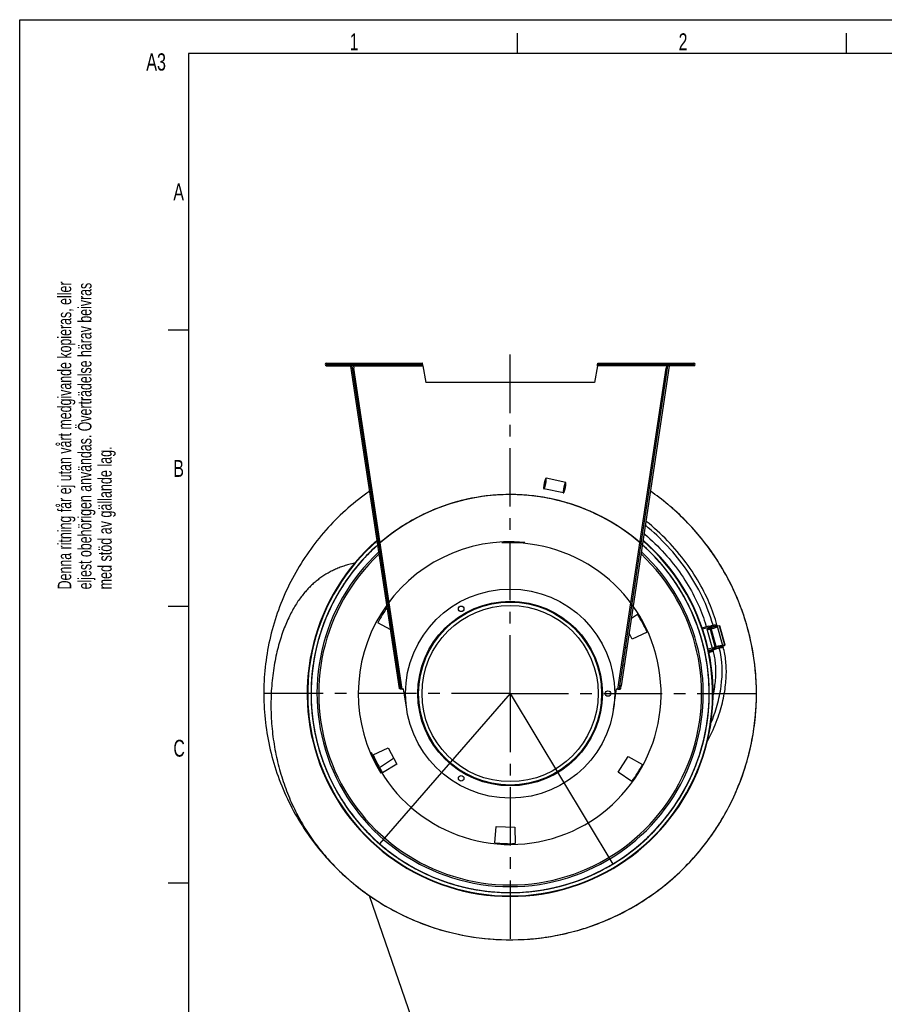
# Model space of a CAD drawing. Extents: x 0 to 420, y -49 to 297.
# Tile 11 of 20: x 0 to 128, y 151 to 297. Entities that reach past the tile are written whole.
import ezdxf

# ---------------------------------------------------------------- set-up
doc = ezdxf.new("R2010")
doc.units = 0
doc.header["$LTSCALE"] = 23.1
doc.linetypes.add('CENTER', pattern=[0.6, 0.375, -0.075, 0.075, -0.075])
for name, color, linetype in [('110528_DXF_CONTINUOUS_LINE', 7, 'CONTINUOUS'), ('110536_DXF_CONTINUOUS_LINE', 7, 'CONTINUOUS'), ('110592_DXF_AXIS', 7, 'CONTINUOUS'), ('110652_DXF_CONTINUOUS_LINE', 7, 'CONTINUOUS'), ('110660_DXF_CONTINUOUS_LINE', 7, 'CONTINUOUS'), ('ASE_85_125-10_DXF_FORMAT', 7, 'CONTINUOUS'), ('G_ASE_DUMMY_DXF_CONTINUOUS', 7, 'CONTINUOUS'), ('GUIDE_125_DXF_CONTINUOUS_L', 7, 'CONTINUOUS'), ('HOSE_125_10_DXF_CONTINUOUS', 7, 'CONTINUOUS'), ('SPRING_DUMMYDXF_CONTINUOUS', 7, 'CONTINUOUS')]:
    doc.layers.add(name, color=color, linetype=linetype)
doc.styles.get("Standard").update_dxf_attribs({"font": 'txt', "width": 0.7})

# ---------------------------------------------------------------- blocks, each defined once
blk = doc.blocks.new('SQS_LAGTEXT_BL0', base_point=(7.49, 145.42))
at = {"layer": 'ASE_85_125-10_DXF_FORMAT', "color": 7, "linetype": 'CONTINUOUS'}
for s, width, p in [('Denna ritning får ej utan vårt medgivande kopieras, eller', 0.687469, (7.64, 212.55)), ('eljest obehörigen användas. Överträdelse härav beivras', 0.686067, (10.63, 212.55)), ('med stöd av gällande lag.', 0.696, (13.63, 212.55))]:
    blk.add_text(s, height=1.9979, rotation=90, dxfattribs=dict(at, width=width)).set_placement(p)

msp = doc.modelspace()

# ---------------------------------------------------------------- linework, layer by layer
at = {"layer": '110528_DXF_CONTINUOUS_LINE', "color": 9, "linetype": 'CONTINUOUS'}
for p, q in [((99.15554, 211.18967), (99.22176, 211.22488)), ((46.17868, 183.02137), (46.11246, 182.98616))]:
    msp.add_line(p, q, dxfattribs=at)
at = {"layer": '110528_DXF_CONTINUOUS_LINE', "color": 3, "linetype": 'CONTINUOUS'}
for p, q in [((90.63227, 208.2922), (91.56379, 208.85192)), ((54.96679, 206.53266), (53.04609, 207.59733)), ((90.75834, 205.17073), (90.29391, 206.04422)), ((92.97221, 206.20308), (90.75834, 205.17073)), ((52.36201, 188.00796), (54.57588, 189.04031)), ((54.57588, 189.04031), (55.86425, 186.61722)), ((88.69741, 185.47066), (90.15167, 187.79797)), ((90.15167, 187.79797), (92.28813, 186.61371)), ((55.86425, 186.61722), (53.77043, 185.35912)), ((90.69837, 184.06957), (88.69741, 185.47066)), ((70.39328, 174.97201), (70.60617, 177.40544)), ((70.60617, 177.40544), (73.34882, 177.30967)), ((73.34882, 177.30967), (73.39145, 174.86731))]:
    msp.add_line(p, q, dxfattribs=at)
at = {"layer": '110528_DXF_CONTINUOUS_LINE', "color": 7, "linetype": 'CONTINUOUS'}
msp.add_arc((72.66711, 197.10552), 30.075, 130.9272188, 49.0727019, dxfattribs=at)
at = {"layer": '110528_DXF_CONTINUOUS_LINE', "color": 3, "linetype": 'CONTINUOUS'}
for radius, start, end in [(30, 131.0178646, 48.9819905), (22.25, 144.9125493, 151.8655687), (22.25, 24.1344313, 31.8655687), (22.25, 204.1344313, 211.8655687), (22.25, 324.1344313, 331.8655687), (22.25, 264.1344313, 271.8655687)]:
    msp.add_arc((72.66711, 197.10552), radius, start, end, dxfattribs=at)
at = {"layer": '110528_DXF_CONTINUOUS_LINE', "color": 9, "linetype": 'CONTINUOUS'}
for radius, start, end in [(28.61603, 132.7981077, 47.2023559), (28.36603, 133.1426079, 46.8576139)]:
    msp.add_arc((72.66711, 197.10552), radius, start, end, dxfattribs=at)
at = {"layer": '110536_DXF_CONTINUOUS_LINE', "color": 9, "linetype": 'CONTINUOUS'}
for p, q in [((45.44045, 245.70552), (45.44045, 246.10552)), ((49.47506, 245.70552), (59.72879, 245.70552)), ((56.68838, 197.78239), (49.53241, 245.32452)), ((95.85915, 245.70552), (85.60543, 245.70552)), ((88.64584, 197.78239), (95.80181, 245.32452)), ((99.89376, 245.70552), (99.89376, 246.10552)), ((55.36599, 203.88051), (55.56376, 203.91028)), ((89.96823, 203.88051), (89.77046, 203.91028)), ((55.74869, 201.338), (55.94646, 201.36777)), ((89.58553, 201.338), (89.38776, 201.36777)), ((56.21491, 198.24054), (56.41268, 198.27031)), ((56.21507, 198.23946), (56.41285, 198.26923)), ((89.11915, 198.23946), (88.92137, 198.26923)), ((89.11931, 198.24054), (88.92154, 198.27031))]:
    msp.add_line(p, q, dxfattribs=at)
at = {"layer": '110536_DXF_CONTINUOUS_LINE', "color": 3, "linetype": 'CONTINUOUS'}
for p, q in [((45.44045, 246.10552), (59.65576, 246.10552)), ((45.44045, 245.70552), (49.29045, 245.70552)), ((56.27525, 197.83964), (49.07733, 245.66053)), ((85.67846, 246.10552), (99.89376, 246.10552)), ((96.25689, 245.66053), (89.11931, 198.24054)), ((99.89376, 245.70552), (96.04376, 245.70552)), ((89.05897, 197.83964), (89.11931, 198.24054))]:
    msp.add_line(p, q, dxfattribs=at)
at = {"layer": '110536_DXF_CONTINUOUS_LINE', "color": 7, "linetype": 'CONTINUOUS'}
for p, q in [((45.44045, 245.90552), (59.65576, 245.90552)), ((49.07733, 245.66053), (49.2751, 245.6903)), ((56.47303, 197.86941), (49.2751, 245.6903)), ((49.29045, 245.70552), (49.29045, 245.90552)), ((49.33464, 245.29476), (49.53241, 245.32452)), ((49.47506, 245.70552), (49.53241, 245.32452)), ((56.4618, 246.10552), (56.4618, 245.90552)), ((59.4618, 246.10552), (59.4618, 245.90552)), ((59.65576, 246.10552), (59.65576, 245.90552)), ((59.72879, 245.70552), (60.16711, 243.21968)), ((85.60543, 245.70552), (85.16711, 243.21968)), ((85.67846, 246.10552), (85.67846, 245.90552)), ((85.67846, 245.90552), (99.89376, 245.90552)), ((85.87242, 246.10552), (85.87242, 245.90552)), ((88.87242, 246.10552), (88.87242, 245.90552)), ((88.92154, 198.27031), (96.05912, 245.6903)), ((95.85915, 245.70552), (95.80181, 245.32452)), ((95.99958, 245.29476), (95.80181, 245.32452)), ((96.04376, 245.70552), (96.04376, 245.90552)), ((96.25689, 245.66053), (96.05912, 245.6903)), ((85.16711, 243.21968), (60.16711, 243.21968)), ((56.27525, 197.83964), (56.47303, 197.86941)), ((57.33976, 194.79847), (56.88814, 197.79892)), ((87.99446, 194.79847), (88.44608, 197.79892)), ((88.86119, 197.86941), (88.92154, 198.27031)), ((89.05897, 197.83964), (88.86119, 197.86941))]:
    msp.add_line(p, q, dxfattribs=at)
at = {"layer": '110536_DXF_CONTINUOUS_LINE', "color": 3, "linetype": 'CONTINUOUS'}
for centre, start, end in [((45.44045, 245.90552), 90, 270), ((99.89376, 245.90552), 270, 90)]:
    msp.add_arc(centre, 0.2, start, end, dxfattribs=at)
at = {"layer": '110536_DXF_CONTINUOUS_LINE', "color": 7, "linetype": 'CONTINUOUS'}
for centre, start, end in [((56.66488, 199.28221), 270.8975556, 278.5598113), ((88.66934, 199.28221), 261.4401887, 269.1024444)]:
    msp.add_arc(centre, 1.5, start, end, dxfattribs=at)
for points, knots in [([(49.41486, 245.90552), (49.42199, 245.90552), (49.43574, 245.88078), (49.44678, 245.8417), (49.46137, 245.77791), (49.47017, 245.73106), (49.47506, 245.70552)], [0, 0, 0, 0, 0.10102656, 0.317593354, 0.631910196, 1, 1, 1, 1]), ([(59.72879, 245.70552), (59.72285, 245.73107), (59.71214, 245.7782), (59.69442, 245.8415), (59.68077, 245.88251), (59.66369, 245.90552), (59.65576, 245.90552)], [0, 0, 0, 0, 0.362762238, 0.67352206, 0.890403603, 1, 1, 1, 1]), ([(85.60543, 245.70552), (85.61137, 245.73107), (85.62208, 245.7782), (85.6398, 245.8415), (85.65345, 245.88251), (85.67053, 245.90552), (85.67846, 245.90552)], [0, 0, 0, 0, 0.362762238, 0.67352206, 0.890403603, 1, 1, 1, 1]), ([(95.91936, 245.90552), (95.91223, 245.90552), (95.89848, 245.88078), (95.88744, 245.8417), (95.87285, 245.77791), (95.86405, 245.73106), (95.85915, 245.70552)], [0, 0, 0, 0, 0.10102656, 0.317593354, 0.631910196, 1, 1, 1, 1]), ([(56.68838, 197.78239), (56.66102, 197.78311), (56.61015, 197.78666), (56.54317, 197.80077), (56.49186, 197.82547), (56.47512, 197.85552), (56.47303, 197.86941)], [0, 0, 0, 0, 0.331658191, 0.615530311, 0.82972973, 1, 1, 1, 1]), ([(88.64584, 197.78239), (88.6732, 197.78311), (88.72406, 197.78666), (88.79105, 197.80077), (88.84235, 197.82547), (88.8591, 197.85552), (88.86119, 197.86941)], [0, 0, 0, 0, 0.331658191, 0.615530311, 0.82972973, 1, 1, 1, 1])]:
    msp.add_open_spline(points, degree=3, knots=knots, dxfattribs=at)
at = {"layer": '110536_DXF_CONTINUOUS_LINE', "color": 3, "linetype": 'CONTINUOUS'}
for points, knots in [([(59.72879, 245.70552), (59.72286, 245.75656), (59.71193, 245.85091), (59.697, 245.96213), (59.68456, 246.03391), (59.67538, 246.07132), (59.66849, 246.09362), (59.65974, 246.10552), (59.65576, 246.10552)], [0, 0, 0, 0, 0.37570868, 0.695091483, 0.818353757, 0.911146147, 0.970916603, 1, 1, 1, 1]), ([(85.60543, 245.70552), (85.61136, 245.75656), (85.62229, 245.85091), (85.63721, 245.96213), (85.64966, 246.03391), (85.65884, 246.07132), (85.66573, 246.09362), (85.67448, 246.10552), (85.67846, 246.10552)], [0, 0, 0, 0, 0.37570868, 0.695091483, 0.818353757, 0.911146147, 0.970916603, 1, 1, 1, 1]), ([(56.68838, 197.78239), (56.63649, 197.77923), (56.5404, 197.77554), (56.42683, 197.77849), (56.35258, 197.7893), (56.31353, 197.80049), (56.2858, 197.81576), (56.27639, 197.83209), (56.27525, 197.83964)], [0, 0, 0, 0, 0.360165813, 0.666149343, 0.785569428, 0.878759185, 0.94710206, 1, 1, 1, 1]), ([(88.64584, 197.78239), (88.69773, 197.77923), (88.79382, 197.77554), (88.90739, 197.77849), (88.98163, 197.7893), (89.02069, 197.80049), (89.04842, 197.81576), (89.05783, 197.83209), (89.05897, 197.83964)], [0, 0, 0, 0, 0.360165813, 0.666149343, 0.785569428, 0.878759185, 0.94710206, 1, 1, 1, 1])]:
    msp.add_open_spline(points, degree=3, knots=knots, dxfattribs=at)
at = {"layer": '110592_DXF_AXIS', "color": 7, "linetype": 'CENTER'}
for q in [(72.66711, 248.02626), (35.8778, 197.10552), (72.66711, 160.75713), (109.12153, 197.10552)]:
    msp.add_line((72.66711, 197.10552), q, dxfattribs=at)
at = {"layer": '110652_DXF_CONTINUOUS_LINE', "color": 9, "linetype": 'CONTINUOUS'}
msp.add_arc((72.66711, 197.10552), 22.5, 84.4343539, 211.5656461, dxfattribs=at)
at = {"layer": '110660_DXF_CONTINUOUS_LINE', "color": 9, "linetype": 'CONTINUOUS'}
for p, q in [((80.8981, 228.41531), (77.99269, 229.01881)), ((80.5727, 226.84875), (77.66729, 227.45225)), ((101.17491, 206.68395), (102.16857, 206.95789)), ((102.63423, 203.76356), (101.84228, 206.6362)), ((103.06347, 204.0501), (102.26843, 206.93391)), ((103.19853, 204.09231), (102.40657, 206.96495)), ((104.17669, 204.1888), (103.38474, 207.06144)), ((104.49179, 204.29266), (103.69984, 207.1653)), ((102.00488, 203.71876), (102.98692, 203.9895)), ((102.0539, 203.50218), (103.04587, 203.77565)), ((102.11561, 203.20681), (102.73877, 203.37861)), ((103.13254, 204.06562), (103.19853, 204.09231)), ((104.4258, 204.26597), (104.49179, 204.29266)), ((104.43015, 204.25018), (104.4258, 204.26597)), ((104.43015, 204.25018), (104.5005, 204.26108))]:
    msp.add_line(p, q, dxfattribs=at)
at = {"layer": '110660_DXF_CONTINUOUS_LINE', "color": 7, "linetype": 'CONTINUOUS'}
for p, q in [((101.11825, 206.85176), (102.12157, 207.12837)), ((102.18177, 206.91001), (102.12158, 207.12834)), ((102.26843, 206.93391), (102.18177, 206.91001)), ((103.69984, 207.1653), (102.40657, 206.96495)), ((104.55262, 204.29244), (103.76066, 207.16508)), ((102.85403, 203.62665), (102.073, 203.41133)), ((102.71509, 203.4682), (102.09667, 203.29771)), ((102.11589, 203.20549), (102.73911, 203.37731)), ((103.06039, 204.06127), (102.97372, 204.03737)), ((103.06456, 203.70786), (102.97372, 204.03737)), ((104.49179, 204.29266), (103.19853, 204.09231)), ((104.19125, 204.13601), (104.5005, 204.26108))]:
    msp.add_line(p, q, dxfattribs=at)
at = {"layer": '110660_DXF_CONTINUOUS_LINE', "color": 3, "linetype": 'CONTINUOUS'}
for p, q in [((102.68922, 203.5641), (102.07637, 203.39514)), ((103.06347, 204.0501), (102.9768, 204.02621)), ((104.4258, 204.26597), (103.13254, 204.06562)), ((104.18689, 204.1518), (104.43015, 204.25018))]:
    msp.add_line(p, q, dxfattribs=at)
msp.add_arc((104.31884, 204.52545), 0.29692, 292.0170882, 292.4133499, dxfattribs=at)
at = {"layer": '110660_DXF_CONTINUOUS_LINE', "color": 9, "linetype": 'CONTINUOUS'}
for points, knots in [([(77.71487, 228.25944), (77.70491, 228.21147), (77.68656, 228.11681), (77.66365, 227.97814), (77.64626, 227.84822), (77.63483, 227.73139), (77.63002, 227.63212), (77.63082, 227.55176), (77.63925, 227.49742), (77.65004, 227.45645), (77.68478, 227.44923), (77.711, 227.48251), (77.74037, 227.529), (77.77311, 227.6024), (77.80823, 227.69538), (77.84428, 227.80709), (77.88006, 227.93319), (77.91427, 228.06951), (77.93514, 228.16365), (77.9451, 228.21162)], [0, 0, 0, 0, 0.089277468, 0.17567333, 0.256055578, 0.328171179, 0.389237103, 0.437858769, 0.472417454, 0.49342805, 0.50657195, 0.527582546, 0.562141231, 0.610762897, 0.671828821, 0.743944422, 0.82432667, 0.910722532, 1, 1, 1, 1]), ([(77.9451, 228.21162), (77.95507, 228.25959), (77.97341, 228.35425), (77.99633, 228.49292), (78.01372, 228.62284), (78.02514, 228.73967), (78.02996, 228.83893), (78.02915, 228.9193), (78.02072, 228.97364), (78.00994, 229.01461), (77.97519, 229.02183), (77.94898, 228.98855), (77.91961, 228.94205), (77.88686, 228.86866), (77.85175, 228.77568), (77.8157, 228.66397), (77.77991, 228.53787), (77.74571, 228.40154), (77.72484, 228.30741), (77.71487, 228.25944)], [0, 0, 0, 0, 0.089277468, 0.17567333, 0.256055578, 0.328171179, 0.389237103, 0.437858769, 0.472417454, 0.49342805, 0.50657195, 0.527582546, 0.562141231, 0.610762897, 0.671828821, 0.743944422, 0.82432667, 0.910722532, 1, 1, 1, 1]), ([(80.85051, 227.60812), (80.86048, 227.65609), (80.87882, 227.75075), (80.90173, 227.88942), (80.91913, 228.01934), (80.93055, 228.13617), (80.93536, 228.23544), (80.93456, 228.3158), (80.92613, 228.37015), (80.91534, 228.41111), (80.8806, 228.41833), (80.85439, 228.38505), (80.82502, 228.33856), (80.79227, 228.26516), (80.75716, 228.17219), (80.72111, 228.06047), (80.68532, 227.93438), (80.65112, 227.79805), (80.63024, 227.70392), (80.62028, 227.65594)], [0, 0, 0, 0, 0.089277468, 0.17567333, 0.256055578, 0.328171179, 0.389237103, 0.437858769, 0.472417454, 0.49342805, 0.50657195, 0.527582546, 0.562141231, 0.610762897, 0.671828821, 0.743944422, 0.82432667, 0.910722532, 1, 1, 1, 1]), ([(80.62028, 227.65594), (80.61032, 227.60797), (80.59197, 227.51332), (80.56906, 227.37464), (80.55166, 227.24473), (80.54024, 227.1279), (80.53543, 227.02863), (80.53623, 226.94826), (80.54466, 226.89392), (80.55545, 226.85295), (80.59019, 226.84573), (80.6164, 226.87902), (80.64578, 226.92551), (80.67852, 226.99891), (80.71363, 227.09188), (80.74969, 227.20359), (80.78547, 227.32969), (80.81968, 227.46602), (80.84055, 227.56015), (80.85051, 227.60812)], [0, 0, 0, 0, 0.089277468, 0.17567333, 0.256055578, 0.328171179, 0.389237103, 0.437858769, 0.472417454, 0.49342805, 0.50657195, 0.527582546, 0.562141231, 0.610762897, 0.671828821, 0.743944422, 0.82432667, 0.910722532, 1, 1, 1, 1]), ([(102.58888, 206.93815), (102.54165, 206.92513), (102.449, 206.89853), (102.31484, 206.85684), (102.19083, 206.81495), (102.0809, 206.77444), (101.98987, 206.7365), (101.91718, 206.70306), (101.87357, 206.67423), (101.83912, 206.65209), (101.84771, 206.62094), (101.88864, 206.61958), (101.94086, 206.61717), (102.02041, 206.6257), (102.11802, 206.63977), (102.23318, 206.66131), (102.36114, 206.68889), (102.49771, 206.72184), (102.5909, 206.74647), (102.63813, 206.75949)], [0, 0, 0, 0, 0.090153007, 0.177370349, 0.258461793, 0.331119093, 0.392489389, 0.441090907, 0.475147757, 0.494769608, 0.505230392, 0.524852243, 0.558909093, 0.607510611, 0.668880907, 0.741538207, 0.822629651, 0.909846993, 1, 1, 1, 1]), ([(102.63813, 206.75949), (102.68537, 206.77251), (102.77802, 206.79911), (102.91218, 206.84081), (103.03619, 206.88269), (103.14612, 206.9232), (103.23715, 206.96114), (103.30983, 206.99458), (103.35345, 207.02341), (103.38789, 207.04555), (103.37931, 207.0767), (103.33838, 207.07807), (103.28615, 207.08047), (103.2066, 207.07194), (103.10899, 207.05788), (102.99383, 207.03633), (102.86588, 207.00875), (102.7293, 206.9758), (102.63611, 206.95117), (102.58888, 206.93815)], [0, 0, 0, 0, 0.090153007, 0.177370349, 0.258461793, 0.331119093, 0.392489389, 0.441090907, 0.475147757, 0.494769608, 0.505230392, 0.524852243, 0.558909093, 0.607510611, 0.668880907, 0.741538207, 0.822629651, 0.909846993, 1, 1, 1, 1]), ([(103.38084, 204.06551), (103.33361, 204.05249), (103.24095, 204.02589), (103.10679, 203.98419), (102.98278, 203.94231), (102.87285, 203.9018), (102.78182, 203.86386), (102.70914, 203.83042), (102.66552, 203.80159), (102.63108, 203.77945), (102.63966, 203.7483), (102.68059, 203.74693), (102.73282, 203.74453), (102.81237, 203.75306), (102.90998, 203.76712), (103.02514, 203.78867), (103.15309, 203.81625), (103.28967, 203.8492), (103.38286, 203.87383), (103.43009, 203.88685)], [0, 0, 0, 0, 0.090153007, 0.177370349, 0.258461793, 0.331119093, 0.392489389, 0.441090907, 0.475147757, 0.494769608, 0.505230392, 0.524852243, 0.558909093, 0.607510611, 0.668880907, 0.741538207, 0.822629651, 0.909846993, 1, 1, 1, 1]), ([(103.43009, 203.88685), (103.47732, 203.89987), (103.56997, 203.92647), (103.70414, 203.96817), (103.82814, 204.01005), (103.93807, 204.05056), (104.0291, 204.0885), (104.10179, 204.12194), (104.1454, 204.15077), (104.17985, 204.17291), (104.17126, 204.20406), (104.13033, 204.20542), (104.07811, 204.20783), (103.99856, 204.1993), (103.90095, 204.18523), (103.78579, 204.16369), (103.65783, 204.13611), (103.52126, 204.10316), (103.42807, 204.07853), (103.38084, 204.06551)], [0, 0, 0, 0, 0.090153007, 0.177370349, 0.258461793, 0.331119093, 0.392489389, 0.441090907, 0.475147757, 0.494769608, 0.505230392, 0.524852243, 0.558909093, 0.607510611, 0.668880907, 0.741538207, 0.822629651, 0.909846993, 1, 1, 1, 1])]:
    msp.add_open_spline(points, degree=3, knots=knots, dxfattribs=at)
at = {"layer": '110660_DXF_CONTINUOUS_LINE', "color": 7, "linetype": 'CONTINUOUS'}
for points, knots in [([(102.26843, 206.93391), (102.28097, 206.93736), (102.32662, 206.94935), (102.37277, 206.95972), (102.40657, 206.96495)], [0, 0, 0, 0, 0.275448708, 1, 1, 1, 1]), ([(103.69984, 207.1653), (103.71433, 207.16755), (103.73368, 207.16982), (103.75326, 207.16958), (103.76014, 207.16698), (103.76066, 207.16508)], [0, 0, 0, 0, 0.708411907, 0.904468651, 1, 1, 1, 1]), ([(102.85403, 203.62665), (102.86916, 203.63327), (102.93851, 203.66246), (103.00914, 203.68852), (103.06456, 203.70786)], [0, 0, 0, 0, 0.219647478, 1, 1, 1, 1]), ([(103.06039, 204.06127), (103.07292, 204.06472), (103.11857, 204.07671), (103.16473, 204.08708), (103.19853, 204.09231)], [0, 0, 0, 0, 0.275448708, 1, 1, 1, 1]), ([(104.49179, 204.29266), (104.50629, 204.2949), (104.52563, 204.29718), (104.54521, 204.29694), (104.55209, 204.29434), (104.55262, 204.29244)], [0, 0, 0, 0, 0.708411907, 0.904468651, 1, 1, 1, 1]), ([(104.55262, 204.29244), (104.55314, 204.29053), (104.54856, 204.28478), (104.53187, 204.27454), (104.5141, 204.26658), (104.5005, 204.26108)], [0, 0, 0, 0, 0.095531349, 0.291588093, 1, 1, 1, 1])]:
    msp.add_open_spline(points, degree=3, knots=knots, dxfattribs=at)
at = {"layer": '110660_DXF_CONTINUOUS_LINE', "color": 3, "linetype": 'CONTINUOUS'}
for points, knots in [([(103.06347, 204.0501), (103.06973, 204.05183), (103.09256, 204.05782), (103.11564, 204.063), (103.13254, 204.06562)], [0, 0, 0, 0, 0.275448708, 1, 1, 1, 1]), ([(104.4258, 204.26597), (104.43305, 204.26709), (104.44272, 204.26823), (104.45251, 204.26811), (104.45595, 204.26681), (104.45621, 204.26586)], [0, 0, 0, 0, 0.708370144, 0.904496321, 1, 1, 1, 1]), ([(104.45621, 204.26586), (104.45694, 204.26321), (104.44503, 204.25697), (104.43838, 204.25356), (104.43205, 204.25096)], [0, 0, 0, 0, 0.286872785, 1, 1, 1, 1])]:
    msp.add_open_spline(points, degree=3, knots=knots, dxfattribs=at)
at = {"layer": 'ASE_85_125-10_DXF_FORMAT', "color": 7, "linetype": 'CONTINUOUS'}
for p, q in [((-0.00158, -0.00152), (-0.00158, 296.99848)), ((-0.00158, 296.99848), (419.99842, 296.99848)), ((73.74842, 291.99848), (73.74842, 294.99848)), ((122.49842, 291.99848), (122.49842, 294.99848)), ((24.99842, 291.99848), (24.99842, 4.99848)), ((414.99842, 291.99848), (24.99842, 291.99848)), ((24.99842, 250.99848), (21.99842, 250.99848)), ((24.99842, 209.99848), (21.99842, 209.99848)), ((24.99842, 168.99848), (21.99842, 168.99848))]:
    msp.add_line(p, q, dxfattribs=at)
at = {"layer": 'G_ASE_DUMMY_DXF_CONTINUOUS', "color": 7, "linetype": 'CONTINUOUS'}
msp.add_line((55.40781, 187.47567), (53.32609, 186.1073), dxfattribs=at)
at = {"layer": 'GUIDE_125_DXF_CONTINUOUS_L', "color": 7, "linetype": 'CONTINUOUS'}
for p, q in [((103.37018, 207.11423), (103.31874, 207.30083)), ((102.68484, 203.58), (102.70163, 203.51911)), ((104.24408, 203.94435), (104.16649, 204.2258))]:
    msp.add_line(p, q, dxfattribs=at)
at = {"layer": 'GUIDE_125_DXF_CONTINUOUS_L', "color": 9, "linetype": 'CONTINUOUS'}
for p, q in [((102.78569, 207.02368), (102.72859, 207.23079)), ((103.65393, 203.87431), (103.58199, 204.13525))]:
    msp.add_line(p, q, dxfattribs=at)
at = {"layer": 'GUIDE_125_DXF_CONTINUOUS_L', "color": 7, "linetype": 'CONTINUOUS'}
for points in [[(103.31874, 207.30083), (103.21016, 207.68228), (103.08898, 208.08219), (102.95903, 208.48585), (102.8201, 208.8933), (102.67206, 209.30422), (102.51494, 209.71798), (102.34861, 210.13441), (102.17295, 210.55336), (101.98803, 210.97419), (101.79377, 211.39674), (101.59009, 211.82082), (101.3771, 212.24587), (101.15476, 212.67167), (100.92302, 213.09807), (100.682, 213.52456), (100.43169, 213.95093), (100.17206, 214.37702), (99.90327, 214.80233), (99.62531, 215.22666), (99.33818, 215.64981), (99.04206, 216.07132), (98.73691, 216.49105), (98.42281, 216.90871), (98.10019, 217.32358), (97.76903, 217.73554), (97.42946, 218.14429), (97.08217, 218.5489), (96.72727, 218.94918), (96.36486, 219.34493), (95.9957, 219.73527), (95.61995, 220.12004), (95.23774, 220.49906), (94.84987, 220.87155), (94.45652, 221.23735), (94.05786, 221.59633), (93.6547, 221.94778), (93.24721, 222.2916), (92.83561, 222.62769), (92.79487, 222.65987)], [(92.51704, 220.81408), (92.62387, 220.72386), (93.00659, 220.38999), (93.38507, 220.04896), (93.75857, 219.7014), (94.12693, 219.34745), (94.48993, 218.98727), (94.84683, 218.62161), (95.19748, 218.25064), (95.54172, 217.87455), (95.87884, 217.49418), (96.20873, 217.10971), (96.53127, 216.72136), (96.84581, 216.33003), (97.1522, 215.93599), (97.45046, 215.53941), (97.74017, 215.14096), (98.02125, 214.74094), (98.29371, 214.33949), (98.55737, 213.93707), (98.81222, 213.53389), (99.05826, 213.13015), (99.2953, 212.72636), (99.5234, 212.3227), (99.74257, 211.91937), (99.95267, 211.51691), (100.15377, 211.11549), (100.34594, 210.7153), (100.52903, 210.31696), (100.70315, 209.92063), (100.86839, 209.52648), (101.02466, 209.13519), (101.17211, 208.74689), (101.31086, 208.36174), (101.44088, 207.98042), (101.5623, 207.60327), (101.67534, 207.23021), (101.73469, 207.02171)], [(101.88091, 189.9645), (101.97987, 190.15012), (102.18365, 190.54854), (102.37787, 190.94458), (102.56331, 191.33918), (102.73893, 191.72947), (102.90443, 192.11382), (103.06064, 192.49319), (103.20828, 192.86855), (103.34753, 193.23964), (103.4786, 193.60624), (103.60211, 193.96946), (103.71827, 194.32932), (103.82713, 194.68542), (103.92904, 195.03832), (104.02414, 195.38799), (104.1125, 195.73414), (104.19427, 196.07693), (104.26956, 196.41623), (104.33846, 196.75193), (104.40109, 197.08413), (104.45756, 197.41276), (104.50795, 197.73769), (104.55238, 198.05906), (104.59093, 198.37678), (104.62369, 198.69076), (104.65077, 199.00114), (104.67223, 199.30785), (104.68816, 199.61081), (104.69865, 199.91016), (104.70376, 200.20583), (104.70354, 200.49775), (104.69806, 200.78608), (104.68737, 201.07077), (104.67152, 201.35175), (104.65056, 201.62907), (104.62454, 201.9027), (104.59353, 202.17257), (104.55757, 202.43873), (104.51671, 202.70111), (104.47101, 202.95969), (104.42052, 203.21454), (104.36526, 203.46567), (104.30531, 203.713), (104.24408, 203.94435)], [(102.70163, 203.51911), (102.75543, 203.31557), (102.80811, 203.09745), (102.85656, 202.87593), (102.90076, 202.65108), (102.94069, 202.42293), (102.97633, 202.19143), (103.00767, 201.95662), (103.03466, 201.71857), (103.05729, 201.47724), (103.07552, 201.23268), (103.08931, 200.98496), (103.09864, 200.734), (103.10346, 200.47988), (103.10374, 200.22266), (103.09942, 199.96222), (103.09046, 199.69862), (103.07682, 199.43193), (103.05843, 199.16203), (103.03525, 198.88899), (103.00725, 198.61291), (102.97434, 198.33362), (102.93648, 198.05122), (102.89362, 197.7658), (102.84566, 197.4772), (102.79253, 197.18552), (102.7409, 196.92479)]]:
    msp.add_lwpolyline(points, dxfattribs=at)
at = {"layer": 'GUIDE_125_DXF_CONTINUOUS_L', "color": 9, "linetype": 'CONTINUOUS'}
msp.add_arc((103.5426, 202.05322), 1.7123, 113.0246428, 114.3817887, dxfattribs=at)
for points, knots in [([(102.72859, 207.23079), (101.92618, 210.14134), (99.86357, 214.30009), (96.0772, 219.01615), (93.87194, 221.10248), (92.70499, 222.06179)], [0, 0, 0, 0, 0.499717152, 0.749962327, 1, 1, 1, 1]), ([(102.72859, 207.23079), (102.805, 207.24926), (102.94337, 207.28006), (103.10692, 207.30791), (103.21085, 207.31853), (103.26461, 207.31903), (103.29875, 207.31653), (103.31711, 207.30673), (103.31874, 207.30083)], [0, 0, 0, 0, 0.391080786, 0.705459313, 0.823669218, 0.912054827, 0.969547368, 1, 1, 1, 1]), ([(102.14055, 207.05925), (102.18599, 207.07511), (102.37987, 207.13932), (102.57685, 207.19413), (102.72859, 207.23079)], [0, 0, 0, 0, 0.235646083, 1, 1, 1, 1]), ([(102.41714, 192.69565), (102.77882, 193.57336), (103.24803, 194.9228), (103.70137, 196.77067), (104.19024, 199.57574), (104.15902, 202.04222), (103.65393, 203.87431)], [0, 0, 0, 0, 0.249755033, 0.374814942, 0.500011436, 1, 1, 1, 1]), ([(102.70163, 203.51911), (102.70006, 203.52477), (102.70987, 203.54185), (102.75408, 203.57364), (102.80005, 203.59661), (102.83574, 203.61281)], [0, 0, 0, 0, 0.104958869, 0.300270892, 1, 1, 1, 1]), ([(102.87287, 203.62911), (102.88648, 203.6349), (102.94738, 203.66002), (103.0092, 203.68287), (103.05741, 203.6998)], [0, 0, 0, 0, 0.224446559, 1, 1, 1, 1]), ([(103.05741, 203.6998), (103.10332, 203.71593), (103.29995, 203.78137), (103.49981, 203.83707), (103.65393, 203.87431)], [0, 0, 0, 0, 0.234827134, 1, 1, 1, 1]), ([(103.65393, 203.87431), (103.73034, 203.89278), (103.86871, 203.92357), (104.03227, 203.95143), (104.13619, 203.96205), (104.18996, 203.96255), (104.2241, 203.96005), (104.24246, 203.95025), (104.24408, 203.94435)], [0, 0, 0, 0, 0.391080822, 0.705459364, 0.823669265, 0.912054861, 0.969547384, 1, 1, 1, 1])]:
    msp.add_open_spline(points, degree=3, knots=knots, dxfattribs=at)
at = {"layer": 'HOSE_125_10_DXF_CONTINUOUS', "color": 7, "linetype": 'CONTINUOUS'}
for p, q in [((95.64228, 225.46724), (95.64148, 225.46788)), ((95.64227, 225.46723), (95.64148, 225.46788)), ((91.47382, 165.8238), (91.47293, 165.82308)), ((91.47322, 165.82326), (91.47293, 165.82308)), ((91.47353, 165.82344), (91.47322, 165.82326)), ((91.47389, 165.82368), (91.47353, 165.82344))]:
    msp.add_line(p, q, dxfattribs=at)
at = {"layer": 'HOSE_125_10_DXF_CONTINUOUS', "color": 9, "linetype": 'CONTINUOUS'}
for q in [(53.3183, 174.8373), (87.86633, 171.82245)]:
    msp.add_line((72.66711, 197.10552), q, dxfattribs=at)
at = {"layer": 'HOSE_125_10_DXF_CONTINUOUS', "color": 4, "linetype": 'CONTINUOUS'}
msp.add_line((51.77833, 167.17474), (126.22083, -48.86653), dxfattribs=at)
at = {"layer": 'HOSE_125_10_DXF_CONTINUOUS', "color": 7, "linetype": 'CONTINUOUS'}
for points in [[(49.6393, 216.44948), (49.61535, 216.44449), (49.40224, 216.39714), (49.1935, 216.34775), (48.98892, 216.29636), (48.78889, 216.24318), (48.59349, 216.18833), (48.40191, 216.13169), (48.21456, 216.07348), (48.03141, 216.01381), (47.85091, 215.95223), (47.67305, 215.88881), (47.49815, 215.82372), (47.32504, 215.75657), (47.1536, 215.68731), (46.98418, 215.61611), (46.81637, 215.5428), (46.65024, 215.46745), (46.48595, 215.39013), (46.32318, 215.31073), (46.16202, 215.22928), (46.00258, 215.14584), (45.84459, 215.06029), (45.68811, 214.97267), (45.53326, 214.88307), (45.37977, 214.79135), (45.22772, 214.69755), (45.07721, 214.60174), (44.92797, 214.50373), (44.78011, 214.40358), (44.63367, 214.30134), (44.48844, 214.19686), (44.34447, 214.09017), (44.20186, 213.98134), (44.06043, 213.87021), (43.92025, 213.75681), (43.7814, 213.64121), (43.64369, 213.52323), (43.5072, 213.40293), (43.37197, 213.28036), (43.23785, 213.15533), (43.10492, 213.02789), (42.97324, 212.89808), (42.84263, 212.76566), (42.71315, 212.63071), (42.58485, 212.49323), (42.45748, 212.35293), (42.33111, 212.20982), (42.2058, 212.06393), (42.08131, 211.91493), (41.95774, 211.76286), (41.83512, 211.60771), (41.71321, 211.44908), (41.59211, 211.28702), (41.47181, 211.12145), (41.35204, 210.95188), (41.23298, 210.77844), (41.11477, 210.60125), (40.99712, 210.41979), (40.88003, 210.23392), (40.76355, 210.04362), (40.64753, 209.84846), (40.53196, 209.64823), (40.41697, 209.44298), (40.30257, 209.2326), (40.1888, 209.01693), (40.07575, 208.79595), (39.96357, 208.56973), (39.85227, 208.33811), (39.74193, 208.10105), (39.63278, 207.85885), (39.52486, 207.61137), (39.41821, 207.35854), (39.31307, 207.10074), (39.20949, 206.83787), (39.10753, 206.56987), (39.00744, 206.29717), (38.90928, 206.01977), (38.81306, 205.73752), (38.71892, 205.45073), (38.62696, 205.15955), (38.53717, 204.86372), (38.44952, 204.56284), (38.36407, 204.25689), (38.2809, 203.94578), (38.19997, 203.629), (38.12133, 203.30641), (38.0451, 202.97801), (37.97134, 202.64355), (37.90006, 202.30248), (37.83151, 201.95522), (37.76602, 201.60293), (37.70365, 201.24545), (37.64453, 200.88287), (37.589, 200.51686), (37.53716, 200.14774), (37.48903, 199.77523), (37.44476, 199.40019), (37.40439, 199.0228), (37.36796, 198.64296), (37.33552, 198.26111), (37.30712, 197.87732), (37.28278, 197.49165), (37.26257, 197.1045), (37.2465, 196.71597), (37.23459, 196.3261), (37.22688, 195.93532), (37.22338, 195.5437), (37.22411, 195.15131), (37.22907, 194.75855), (37.23827, 194.36561), (37.24337, 194.20154)], [(37.24337, 194.20154), (37.25837, 193.81343), (37.2775, 193.42555), (37.30074, 193.03801), (37.32808, 192.65092), (37.35951, 192.26437), (37.39503, 191.87844), (37.43461, 191.49326), (37.47825, 191.10891), (37.52592, 190.72546), (37.57761, 190.34306), (37.63328, 189.96177), (37.69293, 189.58168), (37.75652, 189.20291), (37.82403, 188.82556), (37.89543, 188.44968), (37.97069, 188.07538), (38.04977, 187.70277), (38.13264, 187.33188), (38.21929, 186.96273), (38.30969, 186.5954), (38.4038, 186.22995), (38.5016, 185.86638), (38.60307, 185.50473), (38.70818, 185.14508), (38.8169, 184.78742), (38.92921, 184.4318), (39.04506, 184.07828), (39.16446, 183.72684), (39.28736, 183.37755), (39.41373, 183.03044), (39.54357, 182.68549), (39.67683, 182.34276), (39.81349, 182.00228), (39.95355, 181.66402), (40.09696, 181.32803), (40.24369, 180.99436), (40.39375, 180.66297), (40.54709, 180.33391), (40.70368, 180.00722), (40.86354, 179.68282), (41.02663, 179.36076), (41.19293, 179.04108), (41.36247, 178.72366), (41.53523, 178.40856), (41.71117, 178.09582), (41.89034, 177.78532), (42.0727, 177.47712), (42.25823, 177.17124), (42.44697, 176.86761), (42.6389, 176.56623), (42.834, 176.26717), (43.03229, 175.97036), (43.23376, 175.67583), (43.43838, 175.38361), (43.64617, 175.09368), (43.8571, 174.80609), (44.07115, 174.52084), (44.28835, 174.23788), (44.50869, 173.95726), (44.73214, 173.67899), (44.95879, 173.40296), (45.18863, 173.1292), (45.42164, 172.85775), (45.65791, 172.58852), (45.89742, 172.32154), (46.14016, 172.05684), (46.38619, 171.79436), (46.63548, 171.53414), (46.88802, 171.27622), (47.14387, 171.02054), (47.40302, 170.76714), (47.66544, 170.51605), (47.93121, 170.26724), (48.20032, 170.0207), (48.47276, 169.77651), (48.72706, 169.55332)]]:
    msp.add_lwpolyline(points, dxfattribs=at)
for centre, radius, start, end in [((72.64607, 197.07912), 36.53367, 50.2007006, 55.2621735), ((72.66885, 197.10423), 36.49984, 50.994875, 51.48151), ((72.68559, 197.12486), 36.47328, 50.20303, 50.9933053), ((72.69528, 197.13657), 36.45808, 49.4103171, 50.2029467), ((72.645, 197.07824), 36.53503, 49.4099666, 50.2003061), ((72.68669, 197.12701), 36.47092, 46.4235902, 49.4098458), ((72.7314, 197.1745), 36.40571, 46.3770996, 47.3603546), ((72.6779, 197.11623), 36.51518, 220.8350723, 227.8206997), ((72.64428, 197.08233), 36.46746, 227.8195917, 228.0051848), ((72.66318, 197.1019), 36.49468, 227.8227225, 227.9979439), ((72.66133, 197.09984), 36.4919, 227.9979448, 228.3614481), ((72.65039, 197.08913), 36.4766, 228.0051918, 228.3589077), ((72.66034, 197.10034), 36.4916, 228.3589279, 229.0153786), ((72.66779, 197.10713), 36.50165, 228.3614734, 229.0135462), ((72.63145, 197.06047), 36.4426, 228.834589, 229.0076003), ((72.63947, 197.07378), 36.45792, 229.0127576, 229.805096), ((72.61657, 197.04321), 36.4198, 229.2723266, 229.8006699), ((72.62137, 197.04899), 36.42732, 229.8007659, 230.5938279), ((72.6416, 197.07361), 36.45919, 230.5938248, 231.3861866), ((72.65716, 197.09309), 36.48412, 231.3861834, 232.1779652), ((72.66551, 197.1033), 36.49724, 231.3860348, 236.1294589), ((72.66857, 197.10855), 36.50333, 232.1786938, 236.5561336), ((72.6518, 197.13755), 36.53543, 291.9886407, 298.8547058), ((72.67526, 197.09222), 36.4844, 299.2129753, 301.0124819)]:
    msp.add_arc(centre, radius, start, end, dxfattribs=at)
at = {"layer": 'HOSE_125_10_DXF_CONTINUOUS', "color": 9, "linetype": 'CONTINUOUS'}
for radius, start, end in [(22.5, 84.4343539, 211.5656461), (22.365, 202.8745903, 93.1255903)]:
    msp.add_arc((72.66711, 197.10552), radius, start, end, dxfattribs=at)
at = {"layer": 'HOSE_125_10_DXF_CONTINUOUS', "color": 7, "linetype": 'CONTINUOUS'}
for points, knots in [([(51.87057, 227.10142), (50.74686, 226.32232), (48.58508, 224.6362), (45.64847, 221.7602), (43.05229, 218.57284), (40.83072, 215.11409), (39.0108, 211.4281), (37.61655, 207.56099), (36.6644, 203.562), (36.16741, 199.48136), (36.13141, 195.37074), (36.55675, 191.28202), (37.43831, 187.26688), (38.76459, 183.37591), (40.51966, 179.65865), (42.6803, 176.16138), (45.21938, 172.929), (47.1443, 170.97684), (48.15757, 170.05869)], [0, 0, 0, 0, 0.062500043, 0.124999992, 0.187500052, 0.25000004, 0.312500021, 0.37500007, 0.437500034, 0.500000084, 0.562499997, 0.625000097, 0.6875, 0.750000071, 0.812499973, 0.875000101, 0.937500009, 1, 1, 1, 1]), ([(49.10991, 169.22528), (50.01993, 168.45638), (51.91663, 167.00674), (54.95959, 165.12184), (58.17283, 163.54314), (62.63819, 161.86892), (68.49584, 160.60842), (74.48686, 160.51456), (79.21482, 161.13842), (82.70134, 161.95104), (86.0915, 163.10132), (90.43641, 165.06693), (95.47575, 168.30987), (100.64409, 173.30053), (104.74298, 179.20119), (107.13716, 184.69477), (108.38194, 189.29828), (108.97458, 192.82887), (109.21865, 196.40052), (109.07729, 201.16737), (108.02572, 207.0661), (105.84367, 212.64644), (103.47583, 216.78596), (101.40343, 219.70527), (99.05553, 222.40709), (97.32093, 224.04723), (96.41623, 224.82237)], [0, 0, 0, 0, 0.031268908, 0.062537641, 0.093806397, 0.125075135, 0.187537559, 0.250000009, 0.281268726, 0.312537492, 0.343806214, 0.375074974, 0.437537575, 0.500000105, 0.562462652, 0.624925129, 0.656193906, 0.687462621, 0.718731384, 0.750000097, 0.812462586, 0.874925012, 0.9061938, 0.937462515, 0.96873127, 1, 1, 1, 1]), ([(53.16431, 166.2528), (54.11037, 165.65477), (56.05881, 164.54524), (59.12084, 163.15673), (62.29821, 162.05583), (66.64772, 160.98331), (72.24266, 160.40096), (77.84951, 160.85384), (82.22274, 161.82533), (85.42459, 162.85249), (88.51826, 164.17016), (92.46137, 166.29614), (96.99904, 169.62178), (101.61698, 174.53882), (105.25825, 180.21721), (107.37563, 185.42936), (108.47541, 189.772), (108.99775, 193.09378), (109.21277, 196.44946), (109.08706, 200.92754), (108.15814, 206.47537), (106.2279, 211.75904), (104.12606, 215.71515), (102.28293, 218.52769), (100.18938, 221.1585), (98.63771, 222.77707), (97.82688, 223.54858)], [0, 0, 0, 0, 0.03126655, 0.062533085, 0.093799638, 0.125066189, 0.187533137, 0.250000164, 0.281266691, 0.312533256, 0.34379977, 0.375066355, 0.437533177, 0.500000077, 0.562466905, 0.624933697, 0.656200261, 0.687466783, 0.718733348, 0.749999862, 0.812466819, 0.874933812, 0.90620035, 0.937466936, 0.96873344, 1, 1, 1, 1])]:
    msp.add_open_spline(points, degree=3, knots=knots, dxfattribs=at)
at = {"layer": 'HOSE_125_10_DXF_CONTINUOUS', "color": 9, "linetype": 'CONTINUOUS'}
msp.add_open_spline([(53.3183, 174.8373), (54.46711, 173.8391), (57.02565, 171.94216), (61.32738, 169.72186), (66.19187, 168.1704), (71.25737, 167.48833), (76.49599, 167.70306), (81.62308, 168.82687), (86.72565, 170.96963), (91.22493, 173.96288), (95.09771, 177.71402), (98.17557, 181.96579), (100.55667, 186.96168), (101.95627, 192.3235), (102.33075, 197.99425), (101.63013, 203.64146), (99.74086, 209.33557), (96.86958, 214.28519), (93.22396, 218.47314), (89.14182, 221.77287), (84.27963, 224.41621), (78.99982, 226.09896), (73.35699, 226.77445), (67.68055, 226.37513), (61.89393, 224.79123), (56.67605, 222.1247), (52.09555, 218.49544), (48.38005, 214.18525), (45.42791, 208.96224), (43.59923, 203.23864), (42.95947, 197.11092), (43.58147, 190.97348), (45.2426, 185.8687), (47.25991, 181.98696), (49.45974, 178.73189), (52.54344, 175.32926), (56.69057, 172.11271), (61.60493, 169.56728), (66.91741, 167.99086), (72.57266, 167.42872), (78.23995, 167.94186), (83.99362, 169.64155), (89.15695, 172.41223), (93.66371, 176.13267), (97.29197, 180.51654), (100.13873, 185.79773), (101.85219, 191.55687), (102.36888, 197.6962), (101.62385, 203.81993), (99.86064, 208.89033), (97.76583, 212.73085), (95.42212, 216.05318), (92.04635, 219.58156), (87.40914, 222.8785), (81.93359, 225.33122), (76.06451, 226.61846), (69.90383, 226.68437), (63.85106, 225.49308), (58.92335, 223.36344), (55.24643, 220.99313), (51.98981, 218.3182), (48.5357, 214.43324), (45.98642, 209.99438), (44.50279, 206.06711), (43.686, 202.93219), (43.21056, 199.6384), (43.11676, 196.31172), (43.38628, 193.08363), (43.99712, 189.90242), (44.98435, 186.7242), (46.36566, 183.60061), (48.09931, 180.65787), (50.18696, 177.89761), (52.68581, 175.29827), (55.8899, 172.70727), (59.97394, 170.30898), (64.89315, 168.47939), (70.3437, 167.51957), (75.88452, 167.60347), (81.44918, 168.75774), (86.70387, 170.94171), (91.68626, 174.28379), (95.78512, 178.47139), (98.9735, 183.36902), (101.12522, 188.6371), (102.26291, 194.52783), (102.17625, 200.53583), (100.83389, 206.54885), (98.29218, 212.16978), (95.09376, 216.48115), (91.94658, 219.51977), (88.71682, 221.98947), (84.44059, 224.34726), (79.02981, 226.10707), (73.07141, 226.81064), (67.08592, 226.28439), (61.18729, 224.50548), (55.76749, 221.55913), (51.70182, 218.0537), (48.9017, 214.69253), (46.59372, 211.16634), (44.45903, 206.42642), (43.35339, 201.42843), (43.11171, 197.23723), (43.26949, 194.00149), (43.80051, 190.71621), (44.70555, 187.51362), (45.92782, 184.51375), (47.46178, 181.66065), (49.35402, 178.92292), (51.60599, 176.35515), (54.14011, 174.06529), (56.95748, 172.0554), (60.1192, 170.32199), (64.07888, 168.75691), (68.9846, 167.65777), (74.67178, 167.48198), (80.58906, 168.47336), (86.18835, 170.65307), (91.3538, 174.01111), (95.73294, 178.35603), (98.65562, 182.85888), (100.40364, 186.86918), (101.633, 190.90025), (102.35645, 196.0481), (102.01974, 201.15583), (101.07926, 205.2473), (100.02257, 208.3097), (98.59368, 211.31526), (96.82885, 214.13678), (94.81616, 216.67494), (92.54528, 218.98499), (89.9627, 221.08404), (87.0823, 222.91929), (84.00877, 224.4088), (80.74162, 225.55026), (77.2212, 226.32996), (72.83381, 226.7386), (67.50442, 226.36172), (62.57935, 224.96623), (58.77433, 223.19247), (55.99993, 221.51986), (53.35882, 219.49511), (50.96781, 217.18022), (48.90565, 214.68208), (47.12047, 211.97906), (45.6067, 209.01524), (44.41309, 205.81522), (43.59791, 202.4985), (43.16354, 199.06499), (43.13576, 195.45964), (43.54813, 191.96388), (44.33945, 188.67465), (45.42717, 185.62336), (46.88654, 182.6324), (48.72715, 179.75541), (50.88841, 177.11077), (53.37183, 174.70033), (56.23695, 172.5116), (59.31533, 170.71958), (62.5837, 169.31235), (65.89992, 168.31912), (69.49765, 167.69859), (73.14682, 167.53219), (76.88421, 167.83047), (80.55734, 168.59367), (84.29309, 169.89436), (86.67837, 171.10829), (87.86633, 171.82245)], degree=3, knots=[0, 0, 0, 0, 0.005872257, 0.012232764, 0.018593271, 0.025482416, 0.031842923, 0.038732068, 0.045621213, 0.053082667, 0.059443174, 0.066332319, 0.073221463, 0.080682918, 0.087572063, 0.095033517, 0.102494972, 0.110575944, 0.116936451, 0.123825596, 0.130714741, 0.138176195, 0.14506534, 0.152526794, 0.159988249, 0.168069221, 0.174958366, 0.18241982, 0.189881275, 0.197962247, 0.205423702, 0.213504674, 0.221585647, 0.225968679, 0.230351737, 0.236712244, 0.243601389, 0.250490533, 0.257951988, 0.264841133, 0.272302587, 0.279764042, 0.287845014, 0.294734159, 0.302195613, 0.309657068, 0.31773804, 0.325199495, 0.333280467, 0.34136144, 0.345744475, 0.350127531, 0.357016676, 0.36447813, 0.371939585, 0.380020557, 0.387482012, 0.395562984, 0.403643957, 0.408026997, 0.41241005, 0.419871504, 0.427952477, 0.431998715, 0.436044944, 0.440427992, 0.44481104, 0.448857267, 0.452903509, 0.457286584, 0.461669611, 0.466052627, 0.470435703, 0.474993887, 0.479931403, 0.48629191, 0.493181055, 0.5000702, 0.507531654, 0.514420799, 0.521882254, 0.529343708, 0.53742468, 0.544313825, 0.55177528, 0.559236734, 0.567317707, 0.574779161, 0.582860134, 0.590941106, 0.595324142, 0.599707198, 0.606596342, 0.614057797, 0.621519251, 0.629600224, 0.637061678, 0.645142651, 0.653223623, 0.657606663, 0.661989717, 0.669451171, 0.677532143, 0.681578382, 0.685624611, 0.690007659, 0.694390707, 0.698436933, 0.702483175, 0.70686625, 0.711249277, 0.715632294, 0.72001537, 0.724573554, 0.72951107, 0.736400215, 0.743861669, 0.751323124, 0.759404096, 0.766865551, 0.774946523, 0.783027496, 0.787410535, 0.791793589, 0.799255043, 0.807336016, 0.811382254, 0.815428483, 0.819811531, 0.824194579, 0.828240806, 0.832287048, 0.836670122, 0.841053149, 0.845436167, 0.849819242, 0.854377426, 0.859314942, 0.866776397, 0.87485737, 0.878903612, 0.882949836, 0.887332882, 0.891715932, 0.895762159, 0.899808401, 0.904191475, 0.908574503, 0.912957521, 0.917340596, 0.921898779, 0.926836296, 0.930882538, 0.934928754, 0.939311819, 0.943694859, 0.948077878, 0.952460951, 0.957019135, 0.961956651, 0.96616458, 0.970722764, 0.975280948, 0.980218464, 0.984776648, 0.989714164, 0.99465168, 1, 1, 1, 1], dxfattribs=at)
at = {"layer": 'SPRING_DUMMYDXF_CONTINUOUS', "color": 7, "linetype": 'CONTINUOUS'}
for centre, radius in [((72.66711, 197.10552), 15.5), ((72.66711, 197.10552), 13.6767), ((65.41711, 209.66289), 0.40729), ((87.16711, 197.10552), 0.40729), ((65.41711, 184.54815), 0.40729)]:
    msp.add_circle(centre, radius, dxfattribs=at)
at = {"layer": 'SPRING_DUMMYDXF_CONTINUOUS', "color": 9, "linetype": 'CONTINUOUS'}
for radius in [13.55757, 13.05769]:
    msp.add_circle((72.66711, 197.10552), radius, dxfattribs=at)

# ---------------------------------------------------------------- block references
at = {"layer": 'ASE_85_125-10_DXF_FORMAT', "color": 7, "linetype": 'CONTINUOUS'}
msp.add_blockref('SQS_LAGTEXT_BL0', (7.49052, 145.42059), dxfattribs=at)

# ---------------------------------------------------------------- texts
at = {"layer": 'ASE_85_125-10_DXF_FORMAT', "color": 7, "linetype": 'CONTINUOUS', "attachment_point": 1}
for s, insert, char_height, width in [('1', (48.88927, 294.97512), 2.5, 2.1428571), ('2', (97.63927, 294.97512), 2.5, 2.9464286), ('A3', (18.7533, 292.01112), 2.55, 6.0107143), ('A', (22.77171, 272.73026), 2.5, 3.2142857), ('B', (22.77171, 231.73026), 2.5, 2.9464286), ('C', (22.77171, 190.25526), 2.5, 3.125)]:
    msp.add_mtext(s, dxfattribs=dict(at, insert=insert, char_height=char_height, width=width))

doc.saveas('drawing.dxf')
